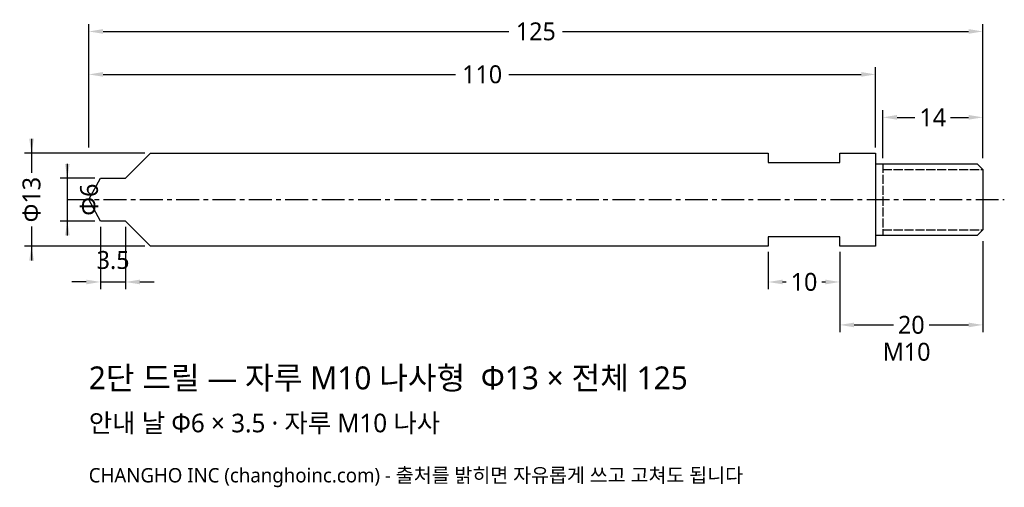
# Model space of a CAD drawing. Header units: millimetres. Extents: x -10 to 128, y -40 to 25.
import ezdxf

# ---------------------------------------------------------------- set-up
doc = ezdxf.new("R2010")
doc.units = ezdxf.units.MM
doc.linetypes.add('CENTER', pattern=[5.08, 3.175, -0.635, 0.635, -0.635])
doc.linetypes.add('DASHED', pattern=[1.524, 1.27, -0.254])
for name, color, linetype in [('문자', 7, 'CONTINUOUS'), ('외형선', 7, 'CONTINUOUS'), ('중심선', 1, 'CENTER'), ('참고선', 8, 'DASHED'), ('치수', 4, 'CONTINUOUS')]:
    doc.layers.add(name, color=color, linetype=linetype)
doc.styles.add('CH_KOR', font='malgun.ttf')
doc.dimstyles.new('CH_DIM', dxfattribs={"dimtxt": 2.5, "dimasz": 2, "dimexe": 1, "dimexo": 0.8, "dimgap": 0.8, "dimtad": 1, "dimdec": 1, "dimdsep": 46, "dimtxsty": 'CH_KOR', "dimcen": 2.5, "dimclrd": 4, "dimclre": 4, "dimclrt": 4, "dimazin": 3, "dimtfac": 1, "dimtmove": 0, "dimatfit": 3})

# ---------------------------------------------------------------- blocks, each defined once
blk = doc.blocks.new('_CLOSEDFILLED')
at = {"color": 0, "linetype": 'BYBLOCK'}
blk.add_solid([(-1, 0.164), (0, 0), (-1, -0.164)], dxfattribs=at)
blk = doc.blocks.new('*D1')
at = {"color": 4}
for p, q in [((-8, 8.5), (-8, 3.75)), ((7.85, 6.5), (-9, 6.5)), ((-8, -3.75), (-8, -8.5)), ((7.85, -6.5), (-9, -6.5))]:
    blk.add_line(p, q, dxfattribs=at)
at = {"layer": 'Defpoints'}
for p in [(-8, 6.5), (8.65, 6.5), (8.65, -6.5)]:
    blk.add_point(p, dxfattribs=at)
at = {"layer": '치수', "color": 4, "xscale": 2, "yscale": 2}
for p, rotation in [((-8, 6.5), 270), ((-8, -6.5), 90)]:
    blk.add_blockref('_CLOSEDFILLED', p, dxfattribs=dict(at, rotation=rotation))
at = {"layer": '치수', "color": 4, "insert": (-8, 0), "char_height": 2.5, "attachment_point": 5, "rotation": 90, "style": 'CH_KOR'}
blk.add_mtext('Φ13', dxfattribs=at)
blk = doc.blocks.new('*D2')
at = {"color": 4}
for p, q in [((-3, 5), (-3, -5)), ((0.85, 3), (-4, 3)), ((0.85, -3), (-4, -3))]:
    blk.add_line(p, q, dxfattribs=at)
at = {"layer": 'Defpoints'}
for p in [(-3, 3), (1.65, 3), (1.65, -3)]:
    blk.add_point(p, dxfattribs=at)
at = {"layer": '치수', "color": 4, "xscale": 2, "yscale": 2}
for p, rotation in [((-3, 3), 270), ((-3, -3), 90)]:
    blk.add_blockref('_CLOSEDFILLED', p, dxfattribs=dict(at, rotation=rotation))
at = {"layer": '치수', "color": 4, "insert": (0.05, 0), "char_height": 2.5, "attachment_point": 5, "rotation": 90, "style": 'CH_KOR'}
blk.add_mtext('Φ6', dxfattribs=at)
blk = doc.blocks.new('*D4')
at = {"color": 4}
for p, q in [((111, 5.8), (111, 12.5)), ((125, 5.8), (125, 12.5)), ((113, 11.5), (115.5, 11.5)), ((120.5, 11.5), (123, 11.5))]:
    blk.add_line(p, q, dxfattribs=at)
at = {"layer": 'Defpoints'}
for p in [(111, 11.5), (111, 5), (125, 5)]:
    blk.add_point(p, dxfattribs=at)
at = {"layer": '치수', "color": 4, "xscale": 2, "yscale": 2, "rotation": 180}
blk.add_blockref('_CLOSEDFILLED', (111, 11.5), dxfattribs=at)
at = {"layer": '치수', "color": 4, "xscale": 2, "yscale": 2}
blk.add_blockref('_CLOSEDFILLED', (125, 11.5), dxfattribs=at)
at = {"layer": '치수', "color": 4, "insert": (118, 11.5), "char_height": 2.5, "attachment_point": 5, "style": 'CH_KOR'}
blk.add_mtext('14', dxfattribs=at)
blk = doc.blocks.new('*D5')
at = {"color": 4}
for p, q in [((95, -7.3), (95, -12.5)), ((105, -7.3), (105, -12.5)), ((97, -11.5), (97.5, -11.5)), ((102.5, -11.5), (103, -11.5))]:
    blk.add_line(p, q, dxfattribs=at)
at = {"layer": 'Defpoints'}
for p in [(95, -6.5), (105, -6.5), (95, -11.5)]:
    blk.add_point(p, dxfattribs=at)
at = {"layer": '치수', "color": 4, "xscale": 2, "yscale": 2, "rotation": 180}
blk.add_blockref('_CLOSEDFILLED', (95, -11.5), dxfattribs=at)
at = {"layer": '치수', "color": 4, "xscale": 2, "yscale": 2}
blk.add_blockref('_CLOSEDFILLED', (105, -11.5), dxfattribs=at)
at = {"layer": '치수', "color": 4, "insert": (100, -11.5), "char_height": 2.5, "attachment_point": 5, "style": 'CH_KOR'}
blk.add_mtext('10', dxfattribs=at)
blk = doc.blocks.new('*D6')
at = {"color": 4}
for p, q in [((125, -5.8), (125, -18.5)), ((105, -7.3), (105, -18.5)), ((107, -17.5), (112.5, -17.5)), ((117.5, -17.5), (123, -17.5))]:
    blk.add_line(p, q, dxfattribs=at)
at = {"layer": 'Defpoints'}
for p in [(125, -5), (105, -6.5), (105, -17.5)]:
    blk.add_point(p, dxfattribs=at)
at = {"layer": '치수', "color": 4, "xscale": 2, "yscale": 2, "rotation": 180}
blk.add_blockref('_CLOSEDFILLED', (105, -17.5), dxfattribs=at)
at = {"layer": '치수', "color": 4, "xscale": 2, "yscale": 2}
blk.add_blockref('_CLOSEDFILLED', (125, -17.5), dxfattribs=at)
at = {"layer": '치수', "color": 4, "insert": (115, -17.5), "char_height": 2.5, "attachment_point": 5, "style": 'CH_KOR'}
blk.add_mtext('20', dxfattribs=at)
blk = doc.blocks.new('*D7')
at = {"color": 4}
for p, q in [((0, 7.3), (0, 18.5)), ((110, 7.3), (110, 18.5)), ((2, 17.5), (51.25, 17.5)), ((58.75, 17.5), (108, 17.5))]:
    blk.add_line(p, q, dxfattribs=at)
at = {"layer": 'Defpoints'}
for p in [(0, 17.5), (0, 6.5), (110, 6.5)]:
    blk.add_point(p, dxfattribs=at)
at = {"layer": '치수', "color": 4, "xscale": 2, "yscale": 2, "rotation": 180}
blk.add_blockref('_CLOSEDFILLED', (0, 17.5), dxfattribs=at)
at = {"layer": '치수', "color": 4, "xscale": 2, "yscale": 2}
blk.add_blockref('_CLOSEDFILLED', (110, 17.5), dxfattribs=at)
at = {"layer": '치수', "color": 4, "insert": (55, 17.5), "char_height": 2.5, "attachment_point": 5, "style": 'CH_KOR'}
blk.add_mtext('110', dxfattribs=at)
blk = doc.blocks.new('*D8')
at = {"color": 4}
for p, q in [((0, 7.3), (0, 24.5)), ((2, 23.5), (58.75, 23.5)), ((66.25, 23.5), (123, 23.5)), ((125, 5.8), (125, 24.5))]:
    blk.add_line(p, q, dxfattribs=at)
at = {"layer": 'Defpoints'}
for p in [(0, 23.5), (0, 6.5), (125, 5)]:
    blk.add_point(p, dxfattribs=at)
at = {"layer": '치수', "color": 4, "xscale": 2, "yscale": 2, "rotation": 180}
blk.add_blockref('_CLOSEDFILLED', (0, 23.5), dxfattribs=at)
at = {"layer": '치수', "color": 4, "xscale": 2, "yscale": 2}
blk.add_blockref('_CLOSEDFILLED', (125, 23.5), dxfattribs=at)
at = {"layer": '치수', "color": 4, "insert": (62.5, 23.5), "char_height": 2.5, "attachment_point": 5, "style": 'CH_KOR'}
blk.add_mtext('125', dxfattribs=at)

msp = doc.modelspace()

# ---------------------------------------------------------------- linework, layer by layer
at = {"layer": '외형선'}
msp.add_line((110, 5), (110, -5), dxfattribs=at)
msp.add_lwpolyline([(0, 0), (1.65, 3), (5.15, 3), (8.65, 6.5), (95, 6.5), (95, 5.2), (105, 5.2), (105, 6.5), (110, 6.5), (110, 5), (124.2, 5), (125, 4.2), (125, -4.2), (124.2, -5), (110, -5), (110, -6.5), (105, -6.5), (105, -5.2), (95, -5.2), (95, -6.5), (8.65, -6.5), (5.15, -3), (1.65, -3), (0, 0)], close=True, dxfattribs=at)
at = {"layer": '중심선'}
msp.add_line((-3, 0), (128, 0), dxfattribs=at)
at = {"layer": '참고선'}
for p, q in [((111, 5), (111, -5)), ((111, 4.2), (125, 4.2)), ((111, -4.2), (125, -4.2))]:
    msp.add_line(p, q, dxfattribs=at)

# ---------------------------------------------------------------- texts
at = {"layer": '문자', "style": 'CH_KOR'}
for s, height, p in [('M10', 2.5, (111, -22.5)), ('2단 드릴 — 자루 M10 나사형  Φ13 × 전체 125', 3.2, (0, -26.5)), ('안내 날 Φ6 × 3.5 · 자루 M10 나사', 2.6, (0, -32.5)), ('CHANGHO INC (changhoinc.com) - 출처를 밝히면 자유롭게 쓰고 고쳐도 됩니다', 2, (0, -39.5))]:
    msp.add_text(s, height=height, dxfattribs=at).set_placement(p)

# ---------------------------------------------------------------- dimensions: what is measured, and where the dimension line sits
at = {"layer": '치수'}
for base, p1, p2, text, picture, middle in [((0, 23.5), (0, 6.5), (125, 5), '125', '*D8', (62.5, 23.5)), ((0, 17.5), (0, 6.5), (110, 6.5), '110', '*D7', (55, 17.5)), ((111, 11.5), (111, 5), (125, 5), '14', '*D4', (118, 11.5)), ((105, -17.5), (105, -6.5), (125, -5), '20', '*D6', (115, -17.5)), ((95, -11.5), (95, -6.5), (105, -6.5), '10', '*D5', (100, -11.5))]:
    dim = msp.add_linear_dim(base=base, p1=p1, p2=p2, text=text, dimstyle='CH_DIM', dxfattribs=at)
    dim.commit()
    dim.dimension.update_dxf_attribs({"geometry": picture, "text_midpoint": middle})
for base, p1, p2, text, picture, middle in [((-8, 6.5), (8.65, 6.5), (8.65, -6.5), 'Φ13', '*D1', (-8, 0)), ((-3, 3), (1.65, 3), (1.65, -3), 'Φ6', '*D2', (0.05, 0))]:
    dim = msp.add_linear_dim(base=base, p1=p1, p2=p2, angle=90, text=text, dimstyle='CH_DIM', dxfattribs=at)
    dim.commit()
    dim.dimension.update_dxf_attribs({"geometry": picture, "text_midpoint": middle})
msp.add_linear_dim(base=(1.65, -11.5), p1=(1.65, -3), p2=(5.15, -3), text='3.5', dimstyle='CH_DIM', dxfattribs=at).render()

doc.saveas('drawing.dxf')
